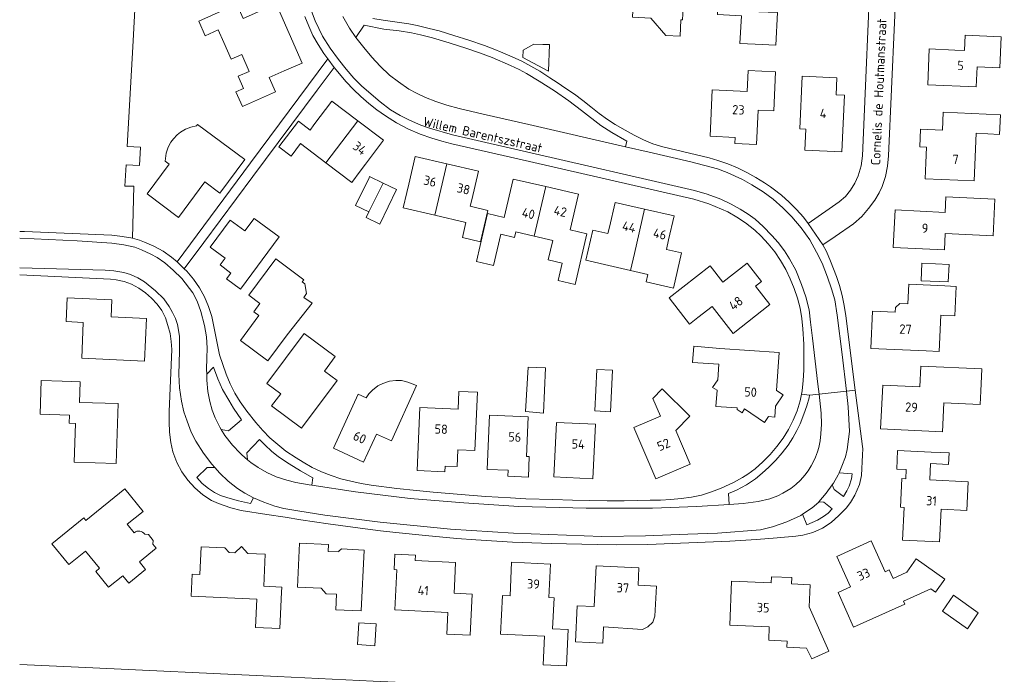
# Model space of a CAD drawing. Extents: x 168026 to 168874, y 448609 to 449769.
# Tile 25 of 39: x 168026 to 168216, y 449349 to 449476. Entities that reach past the tile are written whole.
import ezdxf
from ezdxf.enums import TextEntityAlignment as Align

# ---------------------------------------------------------------- set-up
doc = ezdxf.new("R2010")
doc.units = 0
for name, color, linetype, lineweight in [('B-WE-GR-BEPLANTING_CULTUUR_VASTE PLANTENVAK-GV', 252, 'Continuous', 5), ('B-WE-GR-GROENVOORZIENING-GV', 252, 'Continuous', 5), ('B-WE-GR-HAAG-GV', 252, 'Continuous', 5), ('B-WE-OG-TERREIN_CULTUURSCHEIDING-GV', 252, 'Continuous', 5), ('B-WE-OG-TERREIN_ERF-GV', 252, 'Continuous', 5), ('B-WE-OG-TOPOGRAFIE-T18', 7, 'Continuous', 5), ('B-WE-OG-TOPOGRAFIE_BEBOUWING-GV', 1, 'Continuous', 18), ('B-WE-OG-TOPOGRAFIE_BEBOUWING-T18', 7, 'Continuous', 5), ('B-WE-OG-WATER_SLOOT-GV', 252, 'Continuous', 5), ('B-WE-VH-VERHARDING_BETONSTRAATSTEEN-GV', 252, 'Continuous', 5), ('B-WE-VH-VERHARDING_TEGEL-GV', 252, 'Continuous', 5)]:
    doc.layers.add(name, color=color, linetype=linetype, lineweight=lineweight)
doc.styles.add('NLCS-ISO-ANNOTATIEF-T18', font='NLCS-ISO.ttf', dxfattribs={"height": 1.8})

msp = doc.modelspace()

# ---------------------------------------------------------------- linework, layer by layer
at = {"layer": 'B-WE-GR-BEPLANTING_CULTUUR_VASTE PLANTENVAK-GV', "flags": 128}
for points in [[(168183.164, 449385.81), (168183.544, 449384.95), (168185.301, 449383.6), (168185.959, 449384.678), (168186.43, 449385.571), (168186.841, 449386.951), (168186.986, 449387.967), (168184.471, 449388.151), (168184.291, 449387.734), (168183.409, 449386.141)], [(168180.588, 449382.545), (168180.547, 449382.496), (168179.257, 449381.411), (168177.386, 449380.139), (168178.269, 449378.1), (168180.314, 449378.978), (168181.453, 449379.698), (168182.334, 449380.329), (168183.108, 449381.16), (168181.495, 449382.5)]]:
    msp.add_lwpolyline(points, close=True, dxfattribs=at)
at = {"layer": 'B-WE-GR-GROENVOORZIENING-GV', "flags": 128}
msp.add_lwpolyline([(168178.757, 449403.134), (168178.689, 449402.652), (168178.237, 449401.086), (168177.683, 449399.462), (168176.926, 449397.625), (168176.324, 449396.341), (168175.536, 449394.917), (168174.602, 449393.477), (168173.478, 449391.982), (168172.258, 449390.589), (168170.893, 449389.238), (168169.629, 449388.095), (168168.3, 449387.003), (168166.549, 449385.799), (168164.678, 449384.804), (168163.132, 449384.12), (168163.223, 449382.035), (168165.911, 449382.193), (168168.818, 449382.596), (168171.081, 449383.102), (168172.624, 449383.71), (168173.604, 449384.201), (168175.124, 449385.145), (168176.102, 449385.901), (168177.027, 449386.742), (168177.852, 449387.675), (168178.527, 449388.558), (168179.106, 449389.51), (168179.542, 449390.348), (168179.941, 449391.195), (168180.288, 449392.191), (168180.545, 449393.023), (168180.828, 449394.316), (168180.963, 449395.674), (168181.1, 449397.573), (168180.995, 449399.647), (168180.597, 449403.339)], close=True, dxfattribs=at)
at = {"layer": 'B-WE-GR-HAAG-GV', "flags": 128}
msp.add_lwpolyline([(168180.597, 449403.339), (168178.757, 449403.134), (168178.689, 449402.652), (168178.237, 449401.086), (168177.683, 449399.462), (168176.926, 449397.625), (168176.324, 449396.341), (168175.536, 449394.917), (168174.602, 449393.477), (168173.478, 449391.982), (168172.258, 449390.589), (168170.893, 449389.238), (168169.629, 449388.095), (168168.3, 449387.003), (168166.549, 449385.799), (168164.678, 449384.804), (168163.132, 449384.12), (168163.223, 449382.035), (168165.911, 449382.193), (168168.818, 449382.596), (168171.081, 449383.102), (168172.624, 449383.71), (168173.604, 449384.201), (168175.124, 449385.145), (168176.102, 449385.901), (168177.027, 449386.742), (168177.852, 449387.675), (168178.527, 449388.558), (168179.106, 449389.51), (168179.542, 449390.348), (168179.941, 449391.195), (168180.288, 449392.191), (168180.545, 449393.023), (168180.828, 449394.316), (168180.963, 449395.674), (168181.1, 449397.573), (168180.995, 449399.647)], close=True, dxfattribs=at)
at = {"layer": 'B-WE-OG-TERREIN_CULTUURSCHEIDING-GV', "flags": 128}
msp.add_lwpolyline([(168091.082, 449472.26), (168092.63, 449470.306), (168094.16, 449468.464), (168095.776, 449466.72), (168097.607, 449464.959), (168099.313, 449463.645), (168101.343, 449462.267), (168102.8, 449461.45), (168104.515, 449460.667), (168106.559, 449459.848), (168108.654, 449459.188), (168111.023, 449458.541), (168115.696, 449457.436), (168124.536, 449455.403), (168143.215, 449451.142), (168143.435, 449452.2), (168140.564, 449453.894), (168138.417, 449455.243), (168134.681, 449458.161), (168132.226, 449459.985), (168129.445, 449461.926), (168126.521, 449463.78), (168124.062, 449465.28), (168122.635, 449466.046), (168120.971, 449466.815), (168117.432, 449468.347), (168114.949, 449469.266), (168112.512, 449470.122), (168109.087, 449471.216), (168105.912, 449472.142), (168103.584, 449472.734), (168101.819, 449473.109), (168099.474, 449473.49), (168096.478, 449473.875), (168092.711, 449474.611)], close=True, dxfattribs=at)
at = {"layer": 'B-WE-OG-TERREIN_ERF-GV', "flags": 128}
for points in [[(168026.115, 449351.089), (168037.48, 449350.57), (168075.97, 449348.77), (168094.45, 449347.88), (168112.95, 449347.03), (168131.54, 449346.15), (168150.22, 449345.3), (168158.7, 449344.92), (168190.7, 449343.43), (168220.17, 449342.09), (168226.93, 449350.99), (168226.96, 449352.29), (168227.47, 449390.95), (168227.58, 449407.53), (168227.74, 449440.51), (168227.64, 449457.14), (168227.63, 449473.68), (168227.32, 449490.2), (168226.893, 449500), (168225.87, 449523.25), (168224.01, 449556.63), (168223.24, 449569.66)], [(168094.37, 449475.91), (168096.34, 449475.56), (168101.3, 449474.89), (168102.91, 449474.56), (168105.22, 449474), (168107.16, 449473.49), (168110.04, 449472.63), (168112.9, 449471.72), (168115.92, 449470.67), (168117.61, 449470.05), (168119.47, 449469.29), (168121.31, 449468.49), (168123.13, 449467.65), (168124.92, 449466.71), (168126.64, 449465.71), (168128.59, 449464.47), (168130.01, 449463.54), (168131.68, 449462.41), (168133.31, 449461.26), (168134.94, 449460.07), (168136.51, 449458.85), (168138.08, 449457.58), (168139.69, 449456.41), (168141.18, 449455.46), (168143.1, 449454.34), (168144.87, 449453.38), (168146.65, 449452.49), (168148.49, 449451.72), (168150.4, 449451.12), (168159.36, 449448.98), (168161.07, 449448.49), (168162.97, 449447.83), (168164.83, 449447.06), (168166.62, 449446.17), (168168.37, 449445.19), (168170.08, 449444.14), (168171.22, 449443.41), (168171.74, 449443.03), (168173.32, 449441.79), (168174.8, 449440.45), (168176.23, 449439.04), (168177.57, 449437.53), (168178.52, 449436.33), (168184.52, 449440.5), (168185.7, 449441.52), (168186.69, 449442.75), (168187.52, 449444.09), (168188.17, 449445.51), (168188.75, 449447.42), (168189.02, 449449.4), (168189.71, 449465.93), (168190.7, 449488.37)], [(168048.73, 449484.963), (168048.034, 449471.583), (168046.883, 449451.19), (168049.464, 449451.051), (168049.274, 449447.527), (168046.685, 449447.666), (168046.451, 449443.527), (168048.204, 449443.494), (168047.906, 449433.441), (168049.29, 449433.07), (168050.23, 449432.73), (168052.07, 449431.93), (168053.82, 449430.94), (168055.48, 449429.8), (168056.52, 449428.93), (168070.692, 449448.002), (168085.66, 449468.1), (168084.92, 449469.15), (168083.79, 449470.86), (168082.8, 449472.61), (168081.98, 449474.42), (168081.24, 449476.3)], [(168195.3, 449477.92), (168195.19, 449475.11), (168194.05, 449449.35), (168193.82, 449447.35), (168193.42, 449445.38), (168192.78, 449443.47), (168192.23, 449442.21), (168191.37, 449440.82), (168190.18, 449439.2), (168188.88, 449437.67), (168187.23, 449436.27), (168183.69, 449433.82), (168181.31, 449432.2), (168182.01, 449430.87), (168182.83, 449429.05), (168183.97, 449426.05), (168184.53, 449424.33), (168185.05, 449422.39), (168185.45, 449420.44), (168185.77, 449418.45), (168187.608, 449404.136), (168189.01, 449393.22), (168189.04, 449392.78), (168189.02, 449391.65), (168188.78, 449387.64), (168188.4, 449385.87), (168187.54, 449383.82), (168186.69, 449382.43), (168185.82, 449381.34), (168184.45, 449379.87), (168182.95, 449378.53), (168181.24, 449377.46), (168179.41, 449376.64), (168177.46, 449376.11), (168176.1, 449375.89), (168172.48, 449375.58), (168168.51, 449375.27), (168163.38, 449374.924), (168147.5, 449374.3), (168141.5, 449374.21), (168137.74, 449374.27), (168128.83, 449374.49), (168121.37, 449374.76), (168114.3, 449375.18), (168110.61, 449375.47), (168104.57, 449376.01), (168098.84, 449376.59), (168095.84, 449376.95), (168092.86, 449377.33), (168085.71, 449378.3), (168080.46, 449379.08), (168077.41, 449379.56), (168073.85, 449380.09), (168068.9, 449380.89), (168066.93, 449381.36), (168064.56, 449382.19), (168063.21, 449382.82), (168061.51, 449383.91), (168059.99, 449385.25), (168058.64, 449386.74), (168057.45, 449388.36), (168056.49, 449390.12), (168055.71, 449392.2), (168055.3, 449393.98), (168055.08, 449395.97), (168054.98, 449397.97), (168055, 449399.97), (168055.49, 449411.98), (168055.42, 449413.52), (168055.17, 449415.08), (168054.77, 449416.59), (168054.27, 449418.09), (168053.59, 449419.49), (168052.68, 449420.74), (168051.58, 449421.88), (168050.41, 449422.91), (168049.13, 449423.82), (168047.74, 449424.56), (168046.29, 449425.09), (168044.74, 449425.42), (168043.64, 449425.56), (168026.115, 449426.399)], [(168050.27, 449376.29), (168051.002, 449376.213), (168051.938, 449375.067), (168051.864, 449374.363), (168052.503, 449373.58), (168049.255, 449370.93), (168050.455, 449369.46), (168047.212, 449366.814), (168046.021, 449368.273), (168043.301, 449366.053), (168040.808, 449369.108), (168041.528, 449369.696), (168038.808, 449373.029), (168035.614, 449370.423), (168032.346, 449374.427), (168038.491, 449379.441), (168038.907, 449378.931), (168046.408, 449385.053), (168049.961, 449380.698), (168046.914, 449378.211), (168048.27, 449376.55)]]:
    msp.add_lwpolyline(points, dxfattribs=at)
for points in [[(168148.083, 449475.961), (168144.558, 449476.132), (168145.169, 449488.374), (168151.721, 449488.046), (168151.526, 449484.163), (168151.458, 449482.803), (168154.57, 449482.648), (168154.22, 449475.663), (168153.911, 449475.678), (168153.751, 449472.473), (168150.98, 449472.611)], [(168169.038, 449478.254), (168168.989, 449477.216), (168172.583, 449477.031), (168172.26, 449470.733), (168168.247, 449470.939), (168165.312, 449471.09), (168165.586, 449476.426), (168160.95, 449476.664), (168161.087, 449479.333), (168161.503, 449488.137), (168165.403, 449487.953), (168166.158, 449488.62), (168169.521, 449488.46)], [(168072.076, 449477.133), (168075.697, 449478.73), (168078.216, 449473.019), (168080.737, 449467.302), (168077.247, 449465.763), (168074.338, 449464.48), (168075.553, 449461.725), (168069.149, 449458.901), (168067.899, 449461.733), (168069.39, 449462.391), (168068.347, 449464.755), (168070.486, 449465.698), (168069.042, 449468.972), (168066.976, 449468.06), (168065.548, 449471.297), (168064.493, 449473.69), (168061.987, 449472.585), (168060.742, 449475.408), (168068.089, 449478.648), (168069.297, 449475.908)], [(168127.194, 449470.908), (168128.497, 449470.887), (168128.284, 449465.722), (168123.381, 449468.401), (168123.439, 449469.819), (168125.511, 449470.966)], [(168206.844, 449469.803), (168208.681, 449469.723), (168208.81, 449472.692), (168215.8, 449472.388), (168215.54, 449466.4), (168211.16, 449466.59), (168210.99, 449462.686), (168201.614, 449463.094), (168201.915, 449470.017)], [(168086.87, 449466.46), (168083.62, 449462.06), (168071.181, 449445.398), (168061.72, 449432.63), (168057.93, 449427.56), (168058.41, 449427.08), (168059.69, 449425.54), (168060.84, 449423.87), (168061.83, 449422.13), (168062.61, 449420.28), (168063.23, 449418.37), (168063.64, 449416.41), (168064.72, 449410.96), (168065.35, 449409.05), (168066.03, 449407.18), (168066.81, 449405.33), (168067.71, 449403.56), (168068.75, 449401.83), (168070, 449400.05), (168071.75, 449397.85), (168073.09, 449396.35), (168074.49, 449394.93), (168075.98, 449393.6), (168077.53, 449392.34), (168079.53, 449391.02), (168080.91, 449390.18), (168082.65, 449389.2), (168084.44, 449388.33), (168086.29, 449387.6), (168088.18, 449387), (168090.13, 449386.51), (168092.09, 449386.09), (168094.01, 449385.79), (168099.01, 449385.14), (168102.81, 449384.72), (168106, 449384.41), (168113.76, 449383.75), (168116.21, 449383.58), (168120.95, 449383.3), (168123.96, 449383.15), (168129.18, 449382.96), (168132.96, 449382.85), (168139.66, 449382.74), (168142.96, 449382.74), (168147.96, 449382.83), (168149.97, 449382.89), (168151.97, 449382.98), (168153.97, 449383.16), (168155.95, 449383.43), (168157.9, 449383.85), (168159.8, 449384.45), (168161.66, 449385.19), (168164.05, 449386.27), (168165.83, 449387.21), (168166.87, 449387.9), (168168.27, 449388.93), (168169.76, 449390.29), (168171.15, 449391.7), (168172.47, 449393.22), (168173.66, 449394.81), (168174.69, 449396.53), (168175.59, 449398.3), (168176.38, 449400.13), (168176.97, 449402.05), (168177.202, 449403.315), (168177.33, 449404.01), (168177.54, 449406), (168177.66, 449407.99), (168177.68, 449411.11), (168177.63, 449412.99), (168177.47, 449415.97), (168177.29, 449417.98), (168176.93, 449419.95), (168176.43, 449421.88), (168175.79, 449423.78), (168175.04, 449425.63), (168174.17, 449427.43), (168173.15, 449429.17), (168172.03, 449430.82), (168170.79, 449432.39), (168169.44, 449433.87), (168168.22, 449434.99), (168166.38, 449436.43), (168164.72, 449437.56), (168162.99, 449438.54), (168159.32, 449440.13), (168156.38, 449440.98), (168122.4, 449448.81), (168109.66, 449451.72), (168107.72, 449452.22), (168105.79, 449452.77), (168103.54, 449453.57), (168101.14, 449454.62), (168098.95, 449455.74), (168096.78, 449457.09), (168095.16, 449458.27), (168093.58, 449459.51), (168092.07, 449460.83), (168090.62, 449462.21), (168089.24, 449463.66)], [(168171.871, 449458.092), (168168.824, 449458.228), (168168.526, 449451.566), (168164.329, 449451.754), (168164.381, 449452.932), (168159.57, 449453.147), (168159.971, 449462.121), (168166.699, 449461.82), (168166.881, 449465.869), (168172.209, 449465.631)], [(168184.055, 449464.456), (168183.905, 449461.182), (168185.522, 449461.108), (168185.017, 449450.121), (168177.871, 449450.449), (168178.059, 449454.532), (168176.861, 449454.588), (168177.329, 449464.765)], [(168085.294, 449448.013), (168080.36, 449451.735), (168078.555, 449449.342), (168076.22, 449451.104), (168079.971, 449456.075), (168082.238, 449454.365), (168082.974, 449455.341), (168086.439, 449459.933), (168091.435, 449456.164), (168096.442, 449452.386), (168092.968, 449447.782), (168091.942, 449446.422), (168090.295, 449444.239)], [(168201.235, 449448.012), (168201.371, 449451.061), (168200.06, 449451.119), (168200.211, 449454.5), (168204.457, 449454.31), (168204.614, 449457.812), (168215.66, 449457.318), (168215.49, 449453.525), (168210.995, 449453.726), (168210.584, 449444.538), (168201.098, 449444.962)], [(168054.996, 449447.781), (168054.219, 449448.357), (168054.394, 449449.862), (168054.812, 449451.035), (168055.342, 449452.003), (168055.818, 449452.689), (168056.539, 449453.446), (168057.197, 449453.943), (168058.139, 449454.528), (168059.184, 449454.891), (168060.277, 449455.181), (168060.505, 449455.434), (168069.618, 449448.674), (168064.81, 449442.193), (168061.924, 449444.334), (168056.837, 449437.477), (168050.719, 449442.015)], [(168106.356, 449437.889), (168100.255, 449439.299), (168100.942, 449442.27), (168101.313, 449443.876), (168102.555, 449449.251), (168108.669, 449447.838), (168114.765, 449446.429), (168113.482, 449440.876), (168113.193, 449439.632), (168116.588, 449438.847), (168115.182, 449432.765), (168111.678, 449433.575), (168112.354, 449436.502)], [(168096.337, 449444.122), (168098.932, 449442.868), (168095.702, 449436.181), (168093.046, 449437.464), (168093.567, 449438.543), (168091.032, 449439.768), (168093.63, 449445.149), (168093.74, 449445.376)], [(168127.776, 449443.426), (168134.092, 449441.967), (168132.498, 449435.064), (168135.733, 449434.316), (168133.476, 449424.546), (168130.154, 449425.314), (168130.928, 449428.663), (168128.265, 449429.278), (168129.133, 449433.034), (168125.566, 449433.858), (168121.981, 449434.686), (168121.731, 449433.604), (168119.072, 449434.218), (168117.688, 449428.222), (168114.376, 449428.987), (168116.509, 449438.223), (168119.751, 449437.474), (168121.463, 449444.884)], [(168214.221, 449433.953), (168204.982, 449434.397), (168204.828, 449431.203), (168194.941, 449431.678), (168195.289, 449438.922), (168204.969, 449438.457), (168205.112, 449441.442), (168214.559, 449440.988)], [(168140.833, 449428), (168135.557, 449429.21), (168136.893, 449435.029), (168139.805, 449434.361), (168140.084, 449435.575), (168141.184, 449440.372), (168146.894, 449439.062), (168152.58, 449437.757), (168151.516, 449433.118), (168151.101, 449431.31), (168154.025, 449430.639), (168152.463, 449423.832), (168147.202, 449425.039), (168147.529, 449426.464), (168144.162, 449427.236)], [(168064.828, 449428.291), (168065.799, 449429.601), (168062.931, 449431.726), (168066.803, 449436.949), (168069.611, 449434.868), (168071.403, 449437.286), (168076.235, 449433.705), (168068.782, 449423.65), (168066.105, 449425.634), (168066.923, 449426.738)], [(168080.717, 449425.021), (168081.202, 449424.662), (168081.574, 449422.8), (168080.998, 449422.021), (168082.614, 449420.947), (168077.799, 449414.818), (168074.084, 449409.796), (168068.774, 449413.725), (168072.342, 449418.548), (168071.37, 449419.268), (168072.553, 449420.867), (168070.399, 449422.461), (168075.588, 449429.475), (168081.032, 449425.447)], [(168157.187, 449418.124), (168155.593, 449416.875), (168151.629, 449421.933), (168159.564, 449428.116), (168162.024, 449424.977), (168166.725, 449428.662), (168169.502, 449425.119), (168168.324, 449424.195), (168171.102, 449420.65), (168164.005, 449415.088), (168159.937, 449420.279)], [(168205.571, 449425.021), (168200.322, 449425.255), (168200.473, 449428.632), (168205.721, 449428.398)], [(168197.783, 449420.761), (168197.953, 449424.561), (168204.937, 449424.249), (168207.122, 449424.151), (168206.867, 449418.463), (168204.682, 449418.561), (168204.132, 449418.586), (168203.819, 449411.593), (168201.304, 449411.706), (168190.614, 449412.185), (168190.935, 449419.367), (168195.341, 449419.169), (168195.381, 449420.068), (168196.225, 449420.831)], [(168050.266, 449409.723), (168038.096, 449410.266), (168038.405, 449417.197), (168035.112, 449417.344), (168035.318, 449421.957), (168043.954, 449421.572), (168043.807, 449418.268), (168050.634, 449417.964)], [(168087.447, 449405.977), (168080.596, 449396.758), (168074.807, 449401.06), (168076.567, 449403.429), (168073.907, 449405.406), (168081.084, 449415.062), (168087.084, 449410.603), (168084.998, 449407.797)], [(168161.434, 449412.188), (168172.901, 449411.403), (168172.399, 449404.067), (168173.675, 449403.21), (168172.187, 449400.992), (168172.045, 449398.919), (168170.837, 449399.002), (168170.086, 449397.883), (168166.202, 449400.489), (168165.714, 449399.76), (168164.777, 449400.389), (168164.798, 449400.686), (168160.669, 449400.969), (168160.882, 449404.08), (168160.036, 449404.648), (168161.018, 449406.112), (168161.225, 449409.137), (168156.162, 449409.484), (168156.374, 449412.584)], [(168127.322, 449399.681), (168123.89, 449399.958), (168124.356, 449408.568), (168127.724, 449408.449)], [(168140.323, 449399.942), (168137.243, 449400.088), (168137.624, 449408.133), (168140.704, 449407.987)], [(168211.844, 449403.885), (168211.723, 449401.312), (168204.74, 449401.641), (168204.477, 449396.048), (168192.501, 449396.611), (168192.9, 449405.089), (168200.086, 449404.751), (168200.274, 449408.762), (168212.047, 449408.209)], [(168030.289, 449405.984), (168034.339, 449405.856), (168037.793, 449405.746), (168037.666, 449401.754), (168045.145, 449401.516), (168044.776, 449389.916), (168036.661, 449390.174), (168036.899, 449397.671), (168035.68, 449397.709), (168035.73, 449399.3), (168030.082, 449399.48)], [(168102.824, 449404.996), (168097.944, 449394.313), (168095.054, 449395.633), (168092.583, 449390.222), (168086.76, 449392.882), (168091.541, 449403.349), (168093.062, 449402.655), (168093.61, 449403.413), (168094.273, 449404.122), (168095.324, 449404.919), (168096.323, 449405.426), (168097.595, 449405.85), (168098.794, 449405.995), (168099.887, 449405.947), (168101.124, 449405.674)], [(168152.911, 449396.317), (168155.679, 449389.793), (168149.026, 449386.97), (168144.812, 449396.903), (168149.962, 449399.088), (168148.505, 449402.523), (168150.308, 449404.351), (168155.644, 449399.087)], [(168108.267, 449388.338), (168102.923, 449388.563), (168103.437, 449400.765), (168110.829, 449400.454), (168110.972, 449403.851), (168114.577, 449403.699), (168114.103, 449392.445), (168110.803, 449392.584), (168110.666, 449389.35), (168108.314, 449389.45)], [(168124.418, 449387.318), (168120.439, 449387.501), (168120.491, 449388.627), (168116.429, 449388.814), (168116.911, 449399.287), (168124.39, 449398.943), (168124.04, 449391.328), (168124.602, 449391.302)], [(168136.89, 449387), (168129.365, 449387.35), (168129.855, 449397.895), (168137.38, 449397.545)], [(168205.746, 449391.984), (168205.636, 449389.756), (168202.153, 449389.928), (168201.997, 449386.762), (168209.406, 449386.397), (168209.133, 449380.859), (168204.22, 449381.101), (168203.91, 449374.808), (168196.74, 449375.161), (168197.05, 449381.458), (168196.344, 449381.492), (168196.616, 449387.019), (168197.37, 449386.981), (168197.459, 449388.784), (168195.607, 449388.875), (168195.784, 449392.475), (168202.263, 449392.156)], [(168069.001, 449373.903), (168070.236, 449372.559), (168073.549, 449372.41), (168073.271, 449366.219), (168076.769, 449366.062), (168076.724, 449365.058), (168076.411, 449358.074), (168071.717, 449358.285), (168071.963, 449363.755), (168059.265, 449364.325), (168059.455, 449368.554), (168060.96, 449368.486), (168061.2, 449373.837), (168065.76, 449373.632), (168066.589, 449372.73), (168067.672, 449372.681)], [(168092.112, 449361.463), (168087.223, 449361.698), (168087.366, 449364.681), (168085.335, 449364.779), (168084.383, 449365.835), (168079.801, 449366.055), (168080.208, 449374.544), (168085.817, 449374.275), (168085.754, 449372.964), (168087.81, 449372.866), (168087.818, 449373.032), (168088.277, 449373.446), (168092.678, 449373.234)], [(168194.177, 449369.401), (168194.916, 449367.755), (168197.541, 449368.934), (168199.352, 449371.522), (168204.914, 449367.63), (168203.132, 449365.084), (168202.202, 449365.735), (168196.898, 449363.354), (168197.152, 449362.788), (168187.284, 449358.356), (168184.291, 449365.021), (168186.67, 449366.089), (168184.012, 449372.008), (168190.685, 449375.005), (168193.365, 449369.036)], [(168113.582, 449364.735), (168113.198, 449356.767), (168108.689, 449356.984), (168108.891, 449361.187), (168098.604, 449361.683), (168098.976, 449369.418), (168098.493, 449369.442), (168098.637, 449372.435), (168102.59, 449372.245), (168102.539, 449371.189), (168110.362, 449370.812), (168110.211, 449367.669), (168110.078, 449364.904)], [(168131.775, 449350.877), (168127.289, 449351.083), (168127.541, 449356.57), (168119.048, 449356.96), (168119.392, 449364.45), (168120.896, 449364.381), (168121.194, 449370.872), (168128.679, 449370.528), (168128.381, 449364.048), (168129.388, 449364.002), (168129.112, 449358.004), (168132.096, 449357.867)], [(168138.941, 449358.363), (168138.787, 449355.211), (168133.5, 449355.468), (168133.84, 449362.451), (168137.153, 449362.289), (168137.537, 449370.176), (168145.779, 449369.775), (168145.617, 449366.437), (168149.172, 449366.269), (168148.896, 449360.449), (168148.467, 449359.283), (168147.489, 449358.423), (168146.497, 449357.871)], [(168174.423, 449355.648), (168170.866, 449355.791), (168170.97, 449358.38), (168163.33, 449358.689), (168163.673, 449367.186), (168171.371, 449366.875), (168171.419, 449368.059), (168175.335, 449367.901), (168175.285, 449366.672), (168178.853, 449366.528), (168178.68, 449362.251), (168182.511, 449353.704), (168179.205, 449352.186), (168178.151, 449354.286), (168174.375, 449354.439)], [(168206.586, 449364.493), (168211.349, 449361.103), (168209.281, 449358.022), (168204.43, 449361.397)], [(168094.778, 449354.731), (168091.4, 449354.957), (168091.682, 449359.176), (168094.98, 449358.956)]]:
    msp.add_lwpolyline(points, close=True, dxfattribs=at)
at = {"layer": 'B-WE-OG-TERREIN_ERF-GV'}
msp.add_lwpolyline([(168048.27, 449376.55, -0.475032), (168050.27, 449376.29)], format="xyb", dxfattribs=at)
at = {"layer": 'B-WE-OG-TOPOGRAFIE_BEBOUWING-GV', "flags": 128}
for points in [[(168151.526, 449484.163), (168151.721, 449488.046), (168145.169, 449488.374), (168144.558, 449476.132), (168148.083, 449475.961), (168150.98, 449472.611), (168153.751, 449472.473), (168153.911, 449475.678), (168154.22, 449475.663), (168154.57, 449482.648), (168151.458, 449482.803)], [(168172.583, 449477.031), (168168.989, 449477.216), (168169.038, 449478.254), (168169.521, 449488.46), (168166.158, 449488.62), (168165.403, 449487.953), (168161.503, 449488.137), (168161.087, 449479.333), (168160.95, 449476.664), (168165.586, 449476.426), (168165.312, 449471.09), (168168.247, 449470.939), (168172.26, 449470.733)], [(168127.194, 449470.908), (168125.511, 449470.966), (168123.439, 449469.819), (168123.381, 449468.401), (168128.284, 449465.722), (168128.497, 449470.887)], [(168208.81, 449472.692), (168208.681, 449469.723), (168206.844, 449469.803), (168201.915, 449470.017), (168201.614, 449463.094), (168210.99, 449462.686), (168211.16, 449466.59), (168215.54, 449466.4), (168215.8, 449472.388)], [(168171.871, 449458.092), (168172.209, 449465.631), (168166.881, 449465.869), (168166.699, 449461.82), (168159.971, 449462.121), (168159.57, 449453.147), (168164.381, 449452.932), (168164.329, 449451.754), (168168.526, 449451.566), (168168.824, 449458.228)], [(168184.055, 449464.456), (168177.329, 449464.765), (168176.861, 449454.588), (168178.059, 449454.532), (168177.871, 449450.449), (168185.017, 449450.121), (168185.522, 449461.108), (168183.905, 449461.182)], [(168085.294, 449448.013), (168091.435, 449456.164), (168086.439, 449459.933), (168082.974, 449455.341), (168082.238, 449454.365), (168079.971, 449456.075), (168076.22, 449451.104), (168078.555, 449449.342), (168080.36, 449451.735)], [(168200.06, 449451.119), (168201.371, 449451.061), (168201.235, 449448.012), (168201.098, 449444.962), (168210.584, 449444.538), (168210.995, 449453.726), (168215.49, 449453.525), (168215.66, 449457.318), (168204.614, 449457.812), (168204.457, 449454.31), (168200.211, 449454.5)], [(168091.435, 449456.164), (168085.294, 449448.013), (168090.295, 449444.239), (168091.942, 449446.422), (168092.968, 449447.782), (168096.442, 449452.386)], [(168108.669, 449447.838), (168102.555, 449449.251), (168101.313, 449443.876), (168100.942, 449442.27), (168100.255, 449439.299), (168106.356, 449437.889)], [(168108.669, 449447.838), (168106.356, 449437.889), (168112.354, 449436.502), (168111.678, 449433.575), (168115.182, 449432.765), (168116.588, 449438.847), (168113.193, 449439.632), (168113.482, 449440.876), (168114.765, 449446.429)], [(168096.337, 449444.122), (168093.74, 449445.376), (168093.63, 449445.149), (168091.032, 449439.768), (168093.567, 449438.543)], [(168125.566, 449433.858), (168127.776, 449443.426), (168121.463, 449444.884), (168119.751, 449437.474), (168116.509, 449438.223), (168114.376, 449428.987), (168117.688, 449428.222), (168119.072, 449434.218), (168121.731, 449433.604), (168121.981, 449434.686)], [(168096.337, 449444.122), (168093.567, 449438.543), (168093.046, 449437.464), (168095.702, 449436.181), (168098.932, 449442.868)], [(168125.566, 449433.858), (168129.133, 449433.034), (168128.265, 449429.278), (168130.928, 449428.663), (168130.154, 449425.314), (168133.476, 449424.546), (168135.733, 449434.316), (168132.498, 449435.064), (168134.092, 449441.967), (168127.776, 449443.426)], [(168214.221, 449433.953), (168214.559, 449440.988), (168205.112, 449441.442), (168204.969, 449438.457), (168195.289, 449438.922), (168194.941, 449431.678), (168204.828, 449431.203), (168204.982, 449434.397)], [(168146.894, 449439.062), (168141.184, 449440.372), (168140.084, 449435.575), (168139.805, 449434.361), (168136.893, 449435.029), (168135.557, 449429.21), (168140.833, 449428), (168144.162, 449427.236), (168144.92, 449430.518)], [(168144.162, 449427.236), (168147.529, 449426.464), (168147.202, 449425.039), (168152.463, 449423.832), (168154.025, 449430.639), (168151.101, 449431.31), (168151.516, 449433.118), (168152.58, 449437.757), (168146.894, 449439.062), (168144.92, 449430.518)], [(168151.629, 449421.933), (168155.593, 449416.875), (168157.187, 449418.124), (168159.937, 449420.279), (168164.005, 449415.088), (168171.102, 449420.65), (168168.324, 449424.195), (168169.502, 449425.119), (168166.725, 449428.662), (168162.024, 449424.977), (168159.564, 449428.116)], [(168205.571, 449425.021), (168205.721, 449428.398), (168200.473, 449428.632), (168200.322, 449425.255)], [(168204.937, 449424.249), (168197.953, 449424.561), (168197.783, 449420.761), (168196.225, 449420.831), (168195.381, 449420.068), (168195.341, 449419.169), (168190.935, 449419.367), (168190.614, 449412.185), (168201.304, 449411.706), (168203.819, 449411.593), (168204.132, 449418.586), (168204.682, 449418.561), (168206.867, 449418.463), (168207.122, 449424.151)], [(168161.225, 449409.137), (168161.018, 449406.112), (168160.036, 449404.648), (168160.882, 449404.08), (168160.669, 449400.969), (168164.798, 449400.686), (168164.777, 449400.389), (168165.714, 449399.76), (168166.202, 449400.489), (168170.086, 449397.883), (168170.837, 449399.002), (168172.045, 449398.919), (168172.187, 449400.992), (168173.675, 449403.21), (168172.399, 449404.067), (168172.901, 449411.403), (168161.434, 449412.188), (168156.374, 449412.584), (168156.162, 449409.484)], [(168127.322, 449399.681), (168127.724, 449408.449), (168124.356, 449408.568), (168123.89, 449399.958)], [(168140.323, 449399.942), (168140.704, 449407.987), (168137.624, 449408.133), (168137.243, 449400.088)], [(168204.74, 449401.641), (168211.723, 449401.312), (168211.844, 449403.885), (168212.047, 449408.209), (168200.274, 449408.762), (168200.086, 449404.751), (168192.9, 449405.089), (168192.501, 449396.611), (168204.477, 449396.048)], [(168093.062, 449402.655), (168091.541, 449403.349), (168086.76, 449392.882), (168092.583, 449390.222), (168095.054, 449395.633), (168097.944, 449394.313), (168102.824, 449404.996), (168101.124, 449405.674), (168099.887, 449405.947), (168098.794, 449405.995), (168097.595, 449405.85), (168096.323, 449405.426), (168095.324, 449404.919), (168094.273, 449404.122), (168093.61, 449403.413)], [(168152.911, 449396.317), (168155.644, 449399.087), (168150.308, 449404.351), (168148.505, 449402.523), (168149.962, 449399.088), (168144.812, 449396.903), (168149.026, 449386.97), (168155.679, 449389.793)], [(168110.666, 449389.35), (168110.803, 449392.584), (168114.103, 449392.445), (168114.577, 449403.699), (168110.972, 449403.851), (168110.829, 449400.454), (168103.437, 449400.765), (168102.923, 449388.563), (168108.267, 449388.338), (168108.314, 449389.45)], [(168124.418, 449387.318), (168124.602, 449391.302), (168124.04, 449391.328), (168124.39, 449398.943), (168116.911, 449399.287), (168116.429, 449388.814), (168120.491, 449388.627), (168120.439, 449387.501)], [(168136.89, 449387), (168137.38, 449397.545), (168129.855, 449397.895), (168129.365, 449387.35)], [(168202.153, 449389.928), (168205.636, 449389.756), (168205.746, 449391.984), (168202.263, 449392.156), (168195.784, 449392.475), (168195.607, 449388.875), (168197.459, 449388.784), (168197.37, 449386.981), (168196.616, 449387.019), (168196.344, 449381.492), (168197.05, 449381.458), (168196.74, 449375.161), (168203.91, 449374.808), (168204.22, 449381.101), (168209.133, 449380.859), (168209.406, 449386.397), (168201.997, 449386.762)], [(168092.112, 449361.463), (168092.678, 449373.234), (168088.277, 449373.446), (168087.818, 449373.032), (168087.81, 449372.866), (168085.754, 449372.964), (168085.817, 449374.275), (168080.208, 449374.544), (168079.801, 449366.055), (168084.383, 449365.835), (168085.335, 449364.779), (168087.366, 449364.681), (168087.223, 449361.698)], [(168194.177, 449369.401), (168193.365, 449369.036), (168190.685, 449375.005), (168184.012, 449372.008), (168186.67, 449366.089), (168184.291, 449365.021), (168187.284, 449358.356), (168197.152, 449362.788), (168196.898, 449363.354), (168202.202, 449365.735), (168203.132, 449365.084), (168204.914, 449367.63), (168199.352, 449371.522), (168197.541, 449368.934), (168194.916, 449367.755)], [(168110.211, 449367.669), (168110.362, 449370.812), (168102.539, 449371.189), (168102.59, 449372.245), (168098.637, 449372.435), (168098.493, 449369.442), (168098.976, 449369.418), (168098.604, 449361.683), (168108.891, 449361.187), (168108.689, 449356.984), (168113.198, 449356.767), (168113.582, 449364.735), (168110.078, 449364.904)], [(168131.775, 449350.877), (168132.096, 449357.867), (168129.112, 449358.004), (168129.388, 449364.002), (168128.381, 449364.048), (168128.679, 449370.528), (168121.194, 449370.872), (168120.896, 449364.381), (168119.392, 449364.45), (168119.048, 449356.96), (168127.541, 449356.57), (168127.289, 449351.083)], [(168145.617, 449366.437), (168145.779, 449369.775), (168137.537, 449370.176), (168137.153, 449362.289), (168133.84, 449362.451), (168133.5, 449355.468), (168138.787, 449355.211), (168138.941, 449358.363), (168146.497, 449357.871), (168147.489, 449358.423), (168148.467, 449359.283), (168148.896, 449360.449), (168149.172, 449366.269)], [(168170.866, 449355.791), (168174.423, 449355.648), (168174.375, 449354.439), (168178.151, 449354.286), (168179.205, 449352.186), (168182.511, 449353.704), (168178.68, 449362.251), (168178.853, 449366.528), (168175.285, 449366.672), (168175.335, 449367.901), (168171.419, 449368.059), (168171.371, 449366.875), (168163.673, 449367.186), (168163.33, 449358.689), (168170.97, 449358.38)], [(168206.586, 449364.493), (168204.43, 449361.397), (168209.281, 449358.022), (168211.349, 449361.103)], [(168094.98, 449358.956), (168091.682, 449359.176), (168091.4, 449354.957), (168094.778, 449354.731)]]:
    msp.add_lwpolyline(points, close=True, dxfattribs=at)
at = {"layer": 'B-WE-OG-WATER_SLOOT-GV', "flags": 128}
msp.add_lwpolyline([(168223.24, 449569.66), (168224.01, 449556.63), (168225.87, 449523.25), (168226.893, 449500), (168227.32, 449490.2), (168227.63, 449473.68), (168227.64, 449457.14), (168227.74, 449440.51), (168227.58, 449407.53), (168227.47, 449390.95), (168226.96, 449352.29), (168226.93, 449350.99), (168220.17, 449342.09), (168190.7, 449343.43), (168158.7, 449344.92), (168150.22, 449345.3), (168131.54, 449346.15), (168112.95, 449347.03), (168094.45, 449347.88), (168075.97, 449348.77), (168037.48, 449350.57), (168026.115, 449351.089)], dxfattribs=at)
at = {"layer": 'B-WE-VH-VERHARDING_BETONSTRAATSTEEN-GV', "flags": 128}
for points in [[(168190.7, 449488.37), (168189.71, 449465.93), (168189.02, 449449.4), (168188.75, 449447.42), (168188.17, 449445.51), (168187.52, 449444.09), (168186.69, 449442.75), (168185.7, 449441.52), (168184.52, 449440.5), (168178.52, 449436.33), (168181.31, 449432.2), (168183.69, 449433.82), (168187.23, 449436.27), (168188.88, 449437.67), (168190.18, 449439.2), (168191.37, 449440.82), (168192.23, 449442.21), (168192.78, 449443.47), (168193.42, 449445.38), (168193.82, 449447.35), (168194.05, 449449.35), (168195.19, 449475.11), (168195.3, 449477.92)], [(168082.328, 449477.854), (168083.238, 449475.464), (168084.641, 449472.499), (168086.116, 449470.199), (168087.742, 449467.965), (168089.199, 449466.092), (168090.683, 449464.405), (168092.247, 449462.839), (168095.796, 449459.785), (168097.769, 449458.279), (168099.671, 449457.151), (168101.43, 449456.265), (168103.666, 449455.268), (168105.308, 449454.709), (168109.75, 449453.422), (168130.514, 449448.636), (168148.972, 449444.417), (168156.527, 449442.653), (168158.958, 449441.94), (168161.616, 449441), (168163.626, 449440.023), (168165.353, 449439.097), (168166.885, 449438.108), (168168.234, 449437.142), (168169.808, 449435.72), (168171.455, 449434.014), (168172.721, 449432.609), (168173.904, 449431.003), (168174.901, 449429.467), (168176.109, 449427.278), (168177.2, 449424.522), (168178.055, 449422.144), (168178.723, 449419.597), (168178.979, 449417.22), (168179.353, 449414.169), (168180.386, 449405.3), (168180.597, 449403.339), (168185.889, 449403.929), (168185.07, 449411.013), (168184.101, 449418.604), (168183.62, 449421.538), (168183.036, 449423.693), (168182.243, 449425.966), (168181.221, 449428.654), (168180.133, 449430.783), (168178.836, 449433.155), (168177.129, 449435.449), (168175.361, 449437.58), (168173.601, 449439.358), (168171.704, 449441.03), (168169.829, 449442.438), (168167.606, 449443.805), (168165.793, 449444.827), (168162.847, 449446.157), (168160.988, 449446.891), (168155.808, 449448.239), (168147.776, 449450.101), (168143.215, 449451.142), (168124.536, 449455.403), (168115.696, 449457.436), (168111.023, 449458.541), (168108.654, 449459.188), (168106.559, 449459.848), (168104.515, 449460.667), (168102.8, 449461.45), (168101.343, 449462.267), (168099.313, 449463.645), (168097.607, 449464.959), (168095.776, 449466.72), (168094.16, 449468.464), (168092.63, 449470.306), (168091.082, 449472.26), (168089.866, 449474.063), (168088.549, 449476.291)], [(168177.386, 449380.139), (168179.257, 449381.411), (168180.547, 449382.496), (168180.588, 449382.545), (168181.984, 449384.212), (168183.164, 449385.81), (168183.409, 449386.141), (168184.291, 449387.734), (168184.471, 449388.151), (168185.012, 449389.408), (168185.714, 449391.254), (168186.055, 449392.672), (168186.32, 449394.633), (168186.464, 449396.119), (168186.241, 449400.878), (168185.889, 449403.929), (168180.597, 449403.339), (168180.995, 449399.647), (168181.1, 449397.573), (168180.963, 449395.674), (168180.828, 449394.316), (168180.545, 449393.023), (168180.288, 449392.191), (168179.941, 449391.195), (168179.542, 449390.348), (168179.106, 449389.51), (168178.527, 449388.558), (168177.852, 449387.675), (168177.027, 449386.742), (168176.102, 449385.901), (168175.124, 449385.145), (168173.604, 449384.201), (168172.624, 449383.71), (168171.081, 449383.102), (168168.818, 449382.596), (168165.911, 449382.193), (168163.223, 449382.035), (168156.953, 449381.665), (168148.423, 449381.313), (168135.59, 449381.289), (168122.559, 449381.617), (168111.962, 449382.331), (168101.554, 449383.213), (168091.027, 449384.467), (168082.564, 449385.758), (168082.09, 449385.83), (168079.515, 449386.297), (168077.728, 449386.727), (168075.688, 449387.362), (168073.89, 449388.186), (168072.196, 449389.146), (168070.766, 449390.152), (168070.163, 449390.655), (168069.043, 449391.589), (168068.72, 449391.919), (168067.216, 449393.455), (168065.744, 449395.36), (168065.043, 449396.528), (168064.786, 449396.955), (168063.897, 449398.79), (168063.341, 449400.269), (168062.868, 449401.912), (168062.474, 449403.849), (168062.276, 449406.066), (168062.251, 449407.232), (168062.232, 449408.135), (168062.251, 449410.27), (168062.32, 449412.225), (168062.186, 449414.403), (168061.846, 449416.571), (168061.133, 449419.285), (168060.4, 449421.287), (168059.584, 449422.935), (168057.47, 449425.698), (168055.808, 449427.296), (168054.191, 449428.69), (168052.695, 449429.724), (168051.456, 449430.405), (168049.662, 449431.19), (168048.375, 449431.704), (168046.269, 449432.197), (168043.927, 449432.488), (168037.242, 449432.983), (168026.115, 449433.485)], [(168026.115, 449427.728), (168042.652, 449427.287), (168044.285, 449427.175), (168046.237, 449426.813), (168047.547, 449426.423), (168048.926, 449425.793), (168050.253, 449425.036), (168052.377, 449423.328), (168053.966, 449421.723), (168055.017, 449420.269), (168055.668, 449419.086), (168056.252, 449417.966), (168056.644, 449416.8), (168056.971, 449414.551), (168057.023, 449411.631), (168056.857, 449407.154), (168056.989, 449404.532), (168057.366, 449401.986), (168057.813, 449399.921), (168058.455, 449398.1), (168059.278, 449396.024), (168060.171, 449394.252), (168061.607, 449391.945), (168063.241, 449389.801), (168063.825, 449389.153), (168064.772, 449388.101), (168066.386, 449386.553), (168068.19, 449385.145), (168069.641, 449384.233), (168071.319, 449383.34), (168073.275, 449382.456), (168075.409, 449381.676), (168077.156, 449381.244), (168079.872, 449380.789), (168085.103, 449379.982), (168095.755, 449378.598), (168109.377, 449377.241), (168121.569, 449376.459), (168138.596, 449375.833), (168147.091, 449375.976), (168155.242, 449376.321), (168160.945, 449376.459), (168169.279, 449377.13), (168171.629, 449377.68), (168174.399, 449378.662), (168177.064, 449379.92), (168177.386, 449380.139)]]:
    msp.add_lwpolyline(points, dxfattribs=at)
at = {"layer": 'B-WE-VH-VERHARDING_TEGEL-GV', "flags": 128}
for points in [[(168081.24, 449476.3), (168081.98, 449474.42), (168082.8, 449472.61), (168083.79, 449470.86), (168084.92, 449469.15), (168085.66, 449468.1), (168086.87, 449466.46), (168089.24, 449463.66), (168090.62, 449462.21), (168092.07, 449460.83), (168093.58, 449459.51), (168095.16, 449458.27), (168096.78, 449457.09), (168098.95, 449455.74), (168101.14, 449454.62), (168103.54, 449453.57), (168105.79, 449452.77), (168107.72, 449452.22), (168109.66, 449451.72), (168122.4, 449448.81), (168156.38, 449440.98), (168159.32, 449440.13), (168162.99, 449438.54), (168164.72, 449437.56), (168166.38, 449436.43), (168168.22, 449434.99), (168169.44, 449433.87), (168170.79, 449432.39), (168172.03, 449430.82), (168173.15, 449429.17), (168174.17, 449427.43), (168175.04, 449425.63), (168175.79, 449423.78), (168176.43, 449421.88), (168176.93, 449419.95), (168177.29, 449417.98), (168177.47, 449415.97), (168177.63, 449412.99), (168177.68, 449411.11), (168177.66, 449407.99), (168177.54, 449406), (168177.33, 449404.01), (168177.202, 449403.315), (168178.757, 449403.134), (168180.597, 449403.339), (168180.386, 449405.3), (168179.353, 449414.169), (168178.979, 449417.22), (168178.723, 449419.597), (168178.055, 449422.144), (168177.2, 449424.522), (168176.109, 449427.278), (168174.901, 449429.467), (168173.904, 449431.003), (168172.721, 449432.609), (168171.455, 449434.014), (168169.808, 449435.72), (168168.234, 449437.142), (168166.885, 449438.108), (168165.353, 449439.097), (168163.626, 449440.023), (168161.616, 449441), (168158.958, 449441.94), (168156.527, 449442.653), (168148.972, 449444.417), (168130.514, 449448.636), (168109.75, 449453.422), (168105.308, 449454.709), (168103.666, 449455.268), (168101.43, 449456.265), (168099.671, 449457.151), (168097.769, 449458.279), (168095.796, 449459.785), (168092.247, 449462.839), (168090.683, 449464.405), (168089.199, 449466.092), (168087.742, 449467.965), (168086.116, 449470.199), (168084.641, 449472.499), (168083.238, 449475.464), (168082.328, 449477.854)], [(168088.549, 449476.291), (168089.866, 449474.063), (168091.082, 449472.26), (168092.711, 449474.611), (168096.478, 449473.875), (168099.474, 449473.49), (168101.819, 449473.109), (168103.584, 449472.734), (168105.912, 449472.142), (168109.087, 449471.216), (168112.512, 449470.122), (168114.949, 449469.266), (168117.432, 449468.347), (168120.971, 449466.815), (168122.635, 449466.046), (168124.062, 449465.28), (168126.521, 449463.78), (168129.445, 449461.926), (168132.226, 449459.985), (168134.681, 449458.161), (168138.417, 449455.243), (168140.564, 449453.894), (168143.435, 449452.2), (168143.215, 449451.142), (168147.776, 449450.101), (168155.808, 449448.239), (168160.988, 449446.891), (168162.847, 449446.157), (168165.793, 449444.827), (168167.606, 449443.805), (168169.829, 449442.438), (168171.704, 449441.03), (168173.601, 449439.358), (168175.361, 449437.58), (168177.129, 449435.449), (168178.836, 449433.155), (168180.133, 449430.783), (168181.221, 449428.654), (168182.243, 449425.966), (168183.036, 449423.693), (168183.62, 449421.538), (168184.101, 449418.604), (168185.07, 449411.013), (168185.889, 449403.929), (168187.608, 449404.136), (168185.77, 449418.45), (168185.45, 449420.44), (168185.05, 449422.39), (168184.53, 449424.33), (168183.97, 449426.05), (168182.83, 449429.05), (168182.01, 449430.87), (168181.31, 449432.2), (168178.52, 449436.33)], [(168178.52, 449436.33), (168177.57, 449437.53), (168176.23, 449439.04), (168174.8, 449440.45), (168173.32, 449441.79), (168171.74, 449443.03), (168171.22, 449443.41), (168170.08, 449444.14), (168168.37, 449445.19), (168166.62, 449446.17), (168164.83, 449447.06), (168162.97, 449447.83), (168161.07, 449448.49), (168159.36, 449448.98), (168150.4, 449451.12), (168148.49, 449451.72), (168146.65, 449452.49), (168144.87, 449453.38), (168143.1, 449454.34), (168141.18, 449455.46), (168139.69, 449456.41), (168138.08, 449457.58), (168136.51, 449458.85), (168134.94, 449460.07), (168133.31, 449461.26), (168131.68, 449462.41), (168130.01, 449463.54), (168128.59, 449464.47), (168126.64, 449465.71), (168124.92, 449466.71), (168123.13, 449467.65), (168121.31, 449468.49), (168119.47, 449469.29), (168117.61, 449470.05), (168115.92, 449470.67), (168112.9, 449471.72), (168110.04, 449472.63), (168107.16, 449473.49), (168105.22, 449474), (168102.91, 449474.56), (168101.3, 449474.89), (168096.34, 449475.56), (168094.37, 449475.91)], [(168026.115, 449433.485), (168037.242, 449432.983), (168043.927, 449432.488), (168046.269, 449432.197), (168048.375, 449431.704), (168049.662, 449431.19), (168051.456, 449430.405), (168052.695, 449429.724), (168054.191, 449428.69), (168055.808, 449427.296), (168057.47, 449425.698), (168059.584, 449422.935), (168060.4, 449421.287), (168061.133, 449419.285), (168061.846, 449416.571), (168062.186, 449414.403), (168062.32, 449412.225), (168062.251, 449410.27), (168062.232, 449408.135), (168062.251, 449407.232), (168063.568, 449408.537), (168064.4, 449406.292), (168065.302, 449404.241), (168066.538, 449402.148), (168067.445, 449400.662), (168068.974, 449398.365), (168066.491, 449396.24), (168065.043, 449396.528), (168065.744, 449395.36), (168067.216, 449393.455), (168068.72, 449391.919), (168069.043, 449391.589), (168070.163, 449390.655), (168070.017, 449391.986), (168072.433, 449394.548), (168073.545, 449393.479), (168074.806, 449392.328), (168076.148, 449391.255), (168078.199, 449389.883), (168080.398, 449388.505), (168082.778, 449387.162), (168082.564, 449385.758), (168091.027, 449384.467), (168101.554, 449383.213), (168111.962, 449382.331), (168122.559, 449381.617), (168135.59, 449381.289), (168148.423, 449381.313), (168156.953, 449381.665), (168163.223, 449382.035), (168163.132, 449384.12), (168164.678, 449384.804), (168166.549, 449385.799), (168168.3, 449387.003), (168169.629, 449388.095), (168170.893, 449389.238), (168172.258, 449390.589), (168173.478, 449391.982), (168174.602, 449393.477), (168175.536, 449394.917), (168176.324, 449396.341), (168176.926, 449397.625), (168177.683, 449399.462), (168178.237, 449401.086), (168178.689, 449402.652), (168178.757, 449403.134), (168177.202, 449403.315), (168176.97, 449402.05), (168176.38, 449400.13), (168175.59, 449398.3), (168174.69, 449396.53), (168173.66, 449394.81), (168172.47, 449393.22), (168171.15, 449391.7), (168169.76, 449390.29), (168168.27, 449388.93), (168166.87, 449387.9), (168165.83, 449387.21), (168164.05, 449386.27), (168161.66, 449385.19), (168159.8, 449384.45), (168157.9, 449383.85), (168155.95, 449383.43), (168153.97, 449383.16), (168151.97, 449382.98), (168149.97, 449382.89), (168147.96, 449382.83), (168142.96, 449382.74), (168139.66, 449382.74), (168132.96, 449382.85), (168129.18, 449382.96), (168123.96, 449383.15), (168120.95, 449383.3), (168116.21, 449383.58), (168113.76, 449383.75), (168106, 449384.41), (168102.81, 449384.72), (168099.01, 449385.14), (168094.01, 449385.79), (168092.09, 449386.09), (168090.13, 449386.51), (168088.18, 449387), (168086.29, 449387.6), (168084.44, 449388.33), (168082.65, 449389.2), (168080.91, 449390.18), (168079.53, 449391.02), (168077.53, 449392.34), (168075.98, 449393.6), (168074.49, 449394.93), (168073.09, 449396.35), (168071.75, 449397.85), (168070, 449400.05), (168068.75, 449401.83), (168067.71, 449403.56), (168066.81, 449405.33), (168066.03, 449407.18), (168065.35, 449409.05), (168064.72, 449410.96), (168063.64, 449416.41), (168063.23, 449418.37), (168062.61, 449420.28), (168061.83, 449422.13), (168060.84, 449423.87), (168059.69, 449425.54), (168058.41, 449427.08), (168057.93, 449427.56), (168056.52, 449428.93), (168055.48, 449429.8), (168053.82, 449430.94), (168052.07, 449431.93), (168050.23, 449432.73), (168049.29, 449433.07), (168047.906, 449433.441), (168047.61, 449433.52), (168045.44, 449433.88), (168043.91, 449434.067), (168027.05, 449434.729), (168026.115, 449434.777)], [(168147.5, 449374.3), (168163.38, 449374.924), (168168.51, 449375.27), (168172.48, 449375.58), (168176.1, 449375.89), (168177.46, 449376.11), (168179.41, 449376.64), (168181.24, 449377.46), (168182.95, 449378.53), (168184.45, 449379.87), (168185.82, 449381.34), (168186.69, 449382.43), (168187.54, 449383.82), (168188.4, 449385.87), (168188.78, 449387.64), (168189.02, 449391.65), (168189.04, 449392.78), (168189.01, 449393.22), (168187.608, 449404.136), (168185.889, 449403.929), (168186.241, 449400.878), (168186.464, 449396.119), (168186.32, 449394.633), (168186.055, 449392.672), (168185.714, 449391.254), (168185.012, 449389.408), (168184.471, 449388.151), (168186.986, 449387.967), (168186.841, 449386.951), (168186.43, 449385.571), (168185.959, 449384.678), (168185.301, 449383.6), (168183.544, 449384.95), (168183.164, 449385.81), (168181.984, 449384.212), (168180.588, 449382.545), (168181.495, 449382.5), (168183.108, 449381.16), (168182.334, 449380.329), (168181.453, 449379.698), (168180.314, 449378.978), (168178.269, 449378.1), (168177.386, 449380.139), (168177.064, 449379.92), (168174.399, 449378.662), (168171.629, 449377.68), (168169.279, 449377.13), (168160.945, 449376.459), (168155.242, 449376.321), (168147.091, 449375.976), (168138.596, 449375.833), (168121.569, 449376.459), (168109.377, 449377.241), (168095.755, 449378.598), (168085.103, 449379.982), (168079.872, 449380.789), (168077.156, 449381.244), (168075.409, 449381.676), (168073.275, 449382.456), (168071.319, 449383.34), (168070.712, 449382.216), (168068.395, 449382.701), (168066.364, 449383.301), (168064.936, 449383.788), (168063.793, 449384.351), (168062.595, 449385.129), (168061.398, 449386.059), (168060.331, 449387.222), (168062.316, 449389.203), (168063.825, 449389.153), (168063.241, 449389.801), (168061.607, 449391.945), (168060.171, 449394.252), (168059.278, 449396.024), (168058.455, 449398.1), (168057.813, 449399.921), (168057.366, 449401.986), (168056.989, 449404.532), (168056.857, 449407.154), (168057.023, 449411.631), (168056.971, 449414.551), (168056.644, 449416.8), (168056.252, 449417.966), (168055.668, 449419.086), (168055.017, 449420.269), (168053.966, 449421.723), (168052.377, 449423.328), (168050.253, 449425.036), (168048.926, 449425.793), (168047.547, 449426.423), (168046.237, 449426.813), (168044.285, 449427.175), (168042.652, 449427.287), (168026.115, 449427.728)], [(168026.115, 449426.399), (168043.64, 449425.56), (168044.74, 449425.42), (168046.29, 449425.09), (168047.74, 449424.56), (168049.13, 449423.82), (168050.41, 449422.91), (168051.58, 449421.88), (168052.68, 449420.74), (168053.59, 449419.49), (168054.27, 449418.09), (168054.77, 449416.59), (168055.17, 449415.08), (168055.42, 449413.52), (168055.49, 449411.98), (168055, 449399.97), (168054.98, 449397.97), (168055.08, 449395.97), (168055.3, 449393.98), (168055.71, 449392.2), (168056.49, 449390.12), (168057.45, 449388.36), (168058.64, 449386.74), (168059.99, 449385.25), (168061.51, 449383.91), (168063.21, 449382.82), (168064.56, 449382.19), (168066.93, 449381.36), (168068.9, 449380.89), (168073.85, 449380.09), (168077.41, 449379.56), (168080.46, 449379.08), (168085.71, 449378.3), (168092.86, 449377.33), (168095.84, 449376.95), (168098.84, 449376.59), (168104.57, 449376.01), (168110.61, 449375.47), (168114.3, 449375.18), (168121.37, 449374.76), (168128.83, 449374.49), (168137.74, 449374.27), (168141.5, 449374.21), (168147.5, 449374.3)]]:
    msp.add_lwpolyline(points, dxfattribs=at)

# ---------------------------------------------------------------- texts
at = {"layer": 'B-WE-OG-TOPOGRAFIE-T18', "style": 'NLCS-ISO-ANNOTATIEF-T18'}
for s, rotation, p in [('Cornelis de Houtmanstraat', 87.5, (168192.127, 449461.718)), ('Willem Barentszstraat', 347.1, (168115.613, 449453.458))]:
    msp.add_text(s, height=1.8, rotation=rotation, dxfattribs=at).set_placement(p, align=Align.MIDDLE)
at = {"layer": 'B-WE-OG-TOPOGRAFIE_BEBOUWING-T18', "style": 'NLCS-ISO-ANNOTATIEF-T18'}
for s, rotation, p in [('5', 357.5, (168207.946, 449466.822)), ('23', 357.6, (168165.017, 449458.273)), ('4', 356.9, (168181.398, 449457.558)), ('34', 323, (168091.841, 449450.847)), ('7', 357.4, (168206.981, 449448.703)), ('36', 347, (168105.42, 449444.484)), ('38', 347, (168111.895, 449442.987)), ('40', 347, (168124.435, 449438.225)), ('42', 347, (168130.593, 449438.67)), ('44', 347.1, (168143.884, 449435.649)), ('46', 347.1, (168149.84, 449434.282)), ('9', 357.2, (168201.076, 449435.388)), ('48', 38.1, (168164.533, 449420.899)), ('27', 357.4, (168197.308, 449415.889)), ('50', 357.1, (168167.364, 449403.746)), ('29', 357.3, (168198.471, 449400.823)), ('58', 357.6, (168107.572, 449396.587)), ('60', 335.4, (168091.829, 449394.964)), ('56', 357.4, (168121.792, 449395.058)), ('54', 357.4, (168134.056, 449393.695)), ('52', 23, (168150.562, 449393.592)), ('31', 357.2, (168202.334, 449382.741)), ('33', 24.2, (168189.203, 449368.541)), ('41', 357.2, (168104.104, 449365.422)), ('39', 357.4, (168125.401, 449366.674)), ('37', 357.2, (168142.695, 449365.92)), ('35', 357.5, (168169.799, 449362.088))]:
    msp.add_text(s, height=1.8, rotation=rotation, dxfattribs=at).set_placement(p, align=Align.MIDDLE)

doc.saveas('drawing.dxf')
